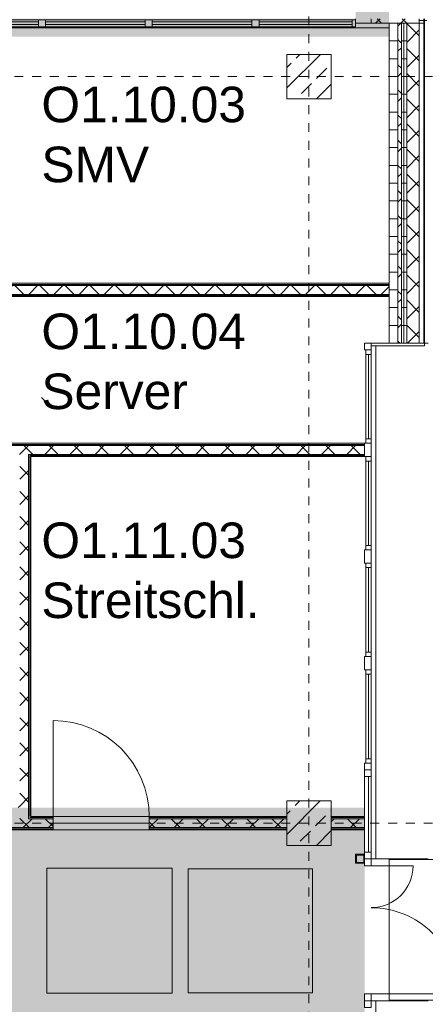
# Model space of a CAD drawing. Header units: metres. Extents: x -52 to 123, y -78 to 33.
# Tile 46 of 112: x 78.71 to 83.26, y -51.53 to -40.46. Entities that reach past the tile are written whole.
import ezdxf

# ---------------------------------------------------------------- set-up
doc = ezdxf.new("R2010")
doc.units = ezdxf.units.M
doc.linetypes.add('Rasterlinie', pattern=[0.019, 0.01, -0.003, 0.003, -0.003])
doc.linetypes.add('Über Schnittebene 1', pattern=[0.001, 0, -0.001])
for name, color, linetype, lineweight in [('A_Allgemeine Beschriftungen', 7, 'Continuous', 9), ('A_Detailelemente', 7, 'Continuous', 9), ('A_Fassadenelemente', 7, 'Continuous', 9), ('A_Fassadenpfosten', 7, 'Continuous', 9), ('A_Fenster', 7, 'Continuous', 9), ('A_Geschossdecken', 7, 'Continuous', 9), ('A_Importierte Elemente in Familien', 7, 'Continuous', 9), ('A_Raster', 7, 'Continuous', 9), ('A_Räume_Beschriftung', 7, 'Continuous', 9), ('A_Tragwerksstützen', 7, 'Continuous', 9), ('A_Tragwerksstützen_Stahlbeton', 7, 'Continuous', 9), ('A_Treppen', 7, 'Continuous', 9), ('A_Türen', 7, 'Continuous', 9), ('A_Wände', 7, 'Continuous', 9), ('A_Wände_Schraffur', 7, 'Continuous', 18)]:
    doc.layers.add(name, color=color, linetype=linetype, lineweight=lineweight)
doc.styles.add('Arial_B', font='txt', dxfattribs={"height": 0.3999999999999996})
pattern_1 = [(0, (1.421, 2.104), (0, 0.2), []), (90, (1.421, 2.104), (-0.2, 1.224646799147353e-17), [])]
pattern_2 = [(45, (1.421, 2.104), (-0.1414213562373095, 0.1414213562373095), []), (135, (1.421, 2.104), (-0.1414213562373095, -0.1414213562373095), [])]

# ---------------------------------------------------------------- blocks, each defined once
blk = doc.blocks.new('STB Stütze - rechteckig - STB 50 x 50-V22-BS_Übersicht_O1_BRANDSCHUTZ')
at = {"layer": 'A_Tragwerksstützen'}
h = blk.add_hatch(dxfattribs=at)
h.set_pattern_fill('FP_29', color=256, style=0, pattern_type=2)
h.set_pattern_definition([(45, (-80.535, 43.201), (-0.2283954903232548, 0.2283954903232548), []), (45, (-80.307, 43.201), (-0.2283954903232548, 0.2283954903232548), [0.161, -0.081])])
h.paths.add_polyline_path([(0.2500000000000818, -0.2500000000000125), (0.2500000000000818, 0.2499999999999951), (-0.2499999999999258, 0.2499999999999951), (-0.2499999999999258, -0.2500000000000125)], flags=0)
at = {"layer": 'A_Tragwerksstützen_Stahlbeton', "lineweight": 18}
for p, q in [((0.2499999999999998, 0.2499999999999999), (-0.2500000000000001, 0.2499999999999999)), ((-0.2500000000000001, 0.2499999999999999), (-0.2500000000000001, -0.2499999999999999)), ((0.2499999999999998, -0.2499999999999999), (0.2499999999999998, 0.2499999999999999)), ((-0.2500000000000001, -0.2499999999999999), (0.2499999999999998, -0.2499999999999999))]:
    blk.add_line(p, q, dxfattribs=at)
blk = doc.blocks.new('GSH_Fassade_Fenster_1flg - GSH_Fassade_Fenster_1flg-5999952-BS_Übersicht_O1_BRANDSCHUTZ')
at = {"layer": 'A_Fassadenelemente'}
for p, q in [((-0.5250000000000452, 0.01500000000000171), (-0.4750000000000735, 0.01500000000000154)), ((-0.5250000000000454, -0.04499999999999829), (-0.5250000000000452, 0.01500000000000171)), ((-0.4750000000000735, 0.01500000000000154), (0.4750000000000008, 0.01499999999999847)), ((-0.4750000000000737, -0.04499999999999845), (-0.4750000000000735, 0.01500000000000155)), ((0.5250000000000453, 0.01499999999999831), (0.4750000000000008, 0.01499999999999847)), ((0.4750000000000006, -0.04500000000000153), (0.4750000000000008, 0.01499999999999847)), ((0.5250000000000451, -0.04500000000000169), (0.5250000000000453, 0.01499999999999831)), ((-0.5250000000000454, -0.04499999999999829), (-0.4750000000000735, -0.04499999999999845)), ((0.475000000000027, -0.01499999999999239), (-0.4750000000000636, -0.01499999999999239)), ((0.4750000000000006, -0.04500000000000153), (-0.4750000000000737, -0.04499999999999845)), ((0.5250000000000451, -0.04500000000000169), (0.4750000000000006, -0.04500000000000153))]:
    blk.add_line(p, q, dxfattribs=at)
blk = doc.blocks.new('Pfosten rechteckig - 150x75-1310572-BS_Übersicht_O1_BRANDSCHUTZ')
at = {"layer": 'A_Fassadenpfosten'}
for p, q in [((0.07499999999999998, 0.06), (-0.07499999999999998, 0.06)), ((-0.07499999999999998, 0.06), (-0.07499999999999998, -0.01499999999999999)), ((0.07499999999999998, 0.06), (0.07499999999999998, -0.01499999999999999)), ((-0.07499999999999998, -0.01499999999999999), (0.07499999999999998, -0.01499999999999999))]:
    blk.add_line(p, q, dxfattribs=at)
blk = doc.blocks.new('Pfosten rechteckig - 100x176-1338474-BS_Übersicht_O1_BRANDSCHUTZ')
at = {"layer": 'A_Fassadenpfosten'}
for p, q in [((0, 0.1105), (-0.05000000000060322, 0.1105)), ((0, 0.1105), (0, -0.0655)), ((0, -0.0655), (-0.05000000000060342, -0.0655))]:
    blk.add_line(p, q, dxfattribs=at)
blk = doc.blocks.new('Systemelement - Verglasung-1789751-BS_Übersicht_O1_BRANDSCHUTZ')
at = {"layer": 'A_Fassadenelemente'}
for p, q in [((-0.5600000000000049, 0.015), (0.5600000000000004, 0.015)), ((-0.5600000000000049, -0.015), (-0.5600000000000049, 0.015)), ((0.5600000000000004, -0.015), (0.5600000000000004, 0.015)), ((0.5600000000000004, -0.015), (-0.5600000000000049, -0.015))]:
    blk.add_line(p, q, dxfattribs=at)
blk = doc.blocks.new('Systemelement - Verglasung-6077245-BS_Übersicht_O1_BRANDSCHUTZ')
at = {"layer": 'A_Fassadenelemente'}
for p, q in [((-0.5219999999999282, 0.01499999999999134), (0.5219999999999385, 0.01499999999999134)), ((-0.5219999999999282, -0.01500000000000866), (-0.5219999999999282, 0.01499999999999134)), ((0.5219999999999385, -0.01500000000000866), (0.5219999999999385, 0.01499999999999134)), ((0.5219999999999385, -0.01500000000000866), (-0.5219999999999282, -0.01500000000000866))]:
    blk.add_line(p, q, dxfattribs=at)
blk = doc.blocks.new('Pfosten rechteckig - 80x80-6077243-BS_Übersicht_O1_BRANDSCHUTZ')
at = {"layer": 'A_Fassadenpfosten'}
for p, q in [((82.44000751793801, -40.45696157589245), (81.39600751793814, -40.45696157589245)), ((82.44000751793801, -40.53696157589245), (81.39600751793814, -40.53696157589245))]:
    blk.add_line(p, q, dxfattribs=at)
blk = doc.blocks.new('Pfosten rechteckig - 80x80-1789741-BS_Übersicht_O1_BRANDSCHUTZ')
at = {"layer": 'A_Fassadenpfosten'}
for p, q in [((81.31600751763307, -40.45696157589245), (80.19600751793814, -40.45696157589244)), ((81.31600751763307, -40.53696157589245), (80.19600751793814, -40.53696157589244))]:
    blk.add_line(p, q, dxfattribs=at)
blk = doc.blocks.new('Pfosten rechteckig - 80x80-1789740-BS_Übersicht_O1_BRANDSCHUTZ')
at = {"layer": 'A_Fassadenpfosten'}
for p, q in [((0.04, 0.04), (-0.04, 0.04)), ((-0.04, 0.04), (-0.04, -0.04)), ((0.04, 0.04), (0.04, -0.04)), ((-0.04, -0.04), (0.04, -0.04))]:
    blk.add_line(p, q, dxfattribs=at)
blk = doc.blocks.new('Pfosten rechteckig - 40x80-1793730-BS_Übersicht_O1_BRANDSCHUTZ')
at = {"layer": 'A_Fassadenpfosten'}
for p, q in [((0, 0.04), (-0.04, 0.04)), ((-0.04, 0.04), (-0.04, -0.04)), ((0, 0.04), (0, -0.04)), ((-0.04, -0.04), (0, -0.04))]:
    blk.add_line(p, q, dxfattribs=at)
blk = doc.blocks.new('GSH_Tuer_I_1flg_SZ_OL - 1080x3000_2135_Voll-6395009-BS_Übersicht_O1_BRANDSCHUTZ')
at = {"layer": 'A_Türen', "linetype": 'Über Schnittebene 1'}
for p, q in [((-0.540000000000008, 0.06056538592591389), (0.479999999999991, 0.06056538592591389)), ((-0.540000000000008, -0.08943461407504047), (0.5399999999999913, -0.08943461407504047))]:
    blk.add_line(p, q, dxfattribs=at)
at = {"layer": 'A_Türen'}
blk.add_line((0.5399999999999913, -1.169434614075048), (0.5399999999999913, -0.0894346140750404), dxfattribs=at)
blk.add_arc((0.5399999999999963, -0.08943461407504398), 1.080000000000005, 179.9999999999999, 269.9999999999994, dxfattribs=at)
blk = doc.blocks.new('Pfosten rechteckig - 75x75_Recht-V61-BS_Übersicht_O1_BRANDSCHUTZ')
at = {"layer": 'A_Fassadenpfosten'}
for p, q in [((0, 0.05999999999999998), (-0.07499999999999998, 0.05999999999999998)), ((-0.07499999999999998, 0.05999999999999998), (-0.07499999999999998, -0.01499999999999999)), ((0, 0.05999999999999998), (0, -0.01499999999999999)), ((-0.07499999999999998, -0.01499999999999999), (0, -0.01499999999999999))]:
    blk.add_line(p, q, dxfattribs=at)
blk = doc.blocks.new('Systemelement - Aluminium Blau_Fenster-6620886-BS_Übersicht_O1_BRANDSCHUTZ')
at = {"layer": 'A_Fassadenelemente'}
for p, q in [((-0.4249999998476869, 0.015), (0.4249999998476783, 0.015)), ((-0.4249999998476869, -0.015), (-0.4249999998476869, 0.015)), ((0.4249999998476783, -0.015), (0.4249999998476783, 0.015)), ((0.4249999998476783, -0.015), (-0.4249999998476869, -0.015))]:
    blk.add_line(p, q, dxfattribs=at)
blk = doc.blocks.new('Pfosten rechteckig - 90x75-6057504-BS_Übersicht_O1_BRANDSCHUTZ')
at = {"layer": 'A_Fassadenpfosten'}
for p, q in [((82.58100751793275, -49.42196157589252), (82.58100751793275, -48.97196157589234)), ((82.58100751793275, -49.82196157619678), (82.58100751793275, -49.57196157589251))]:
    blk.add_line(p, q, dxfattribs=at)
blk = doc.blocks.new('Pfosten rechteckig - 75x75_Links-2722204-BS_Übersicht_O1_BRANDSCHUTZ')
at = {"layer": 'A_Fassadenpfosten'}
for p, q in [((-0.04999999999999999, 0.06), (-0.07499999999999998, 0.06)), ((-0.07499999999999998, 0.06), (-0.07499999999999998, -0.01499999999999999)), ((-0.07499999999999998, -0.01499999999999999), (0, -0.01499999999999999))]:
    blk.add_line(p, q, dxfattribs=at)
blk = doc.blocks.new('Pfosten rechteckig - 75x75_Links-2722237-BS_Übersicht_O1_BRANDSCHUTZ')
at = {"layer": 'A_Fassadenpfosten'}
for p, q in [((0, 0.06), (-0.07499999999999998, 0.06)), ((-0.07499999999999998, 0.06), (-0.07499999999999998, -0.01499999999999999)), ((0, 0.06), (0, -0.01499999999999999)), ((-0.07499999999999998, -0.01499999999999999), (0, -0.01499999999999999))]:
    blk.add_line(p, q, dxfattribs=at)
blk = doc.blocks.new('Pfosten rechteckig - 75x75_Links-V64-BS_Übersicht_O1_BRANDSCHUTZ')
at = {"layer": 'A_Fassadenpfosten'}
for p, q in [((0, 0.06), (-0.07499999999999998, 0.06)), ((-0.07499999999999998, 0.06), (-0.07499999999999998, -0.01499999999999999)), ((-0.07499999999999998, -0.01499999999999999), (0, -0.01499999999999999))]:
    blk.add_line(p, q, dxfattribs=at)
blk = doc.blocks.new('GSH_Fassade_Tuer_2flg - A_SL_Glass_Blau-6362469-BS_Übersicht_O1_BRANDSCHUTZ')
at = {"layer": 'A_Türen'}
for p, q in [((0.7200000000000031, 0.01500000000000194), (0.7200000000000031, 0.984756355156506)), ((-0.7199999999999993, 0.01499999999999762), (-0.7199999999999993, 0.4847563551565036)), ((-0.8, 0.014999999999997), (-0.7199999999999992, 0.014999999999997)), ((-0.8, -0.06000000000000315), (-0.8, 0.014999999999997)), ((-0.7199999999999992, 0.014999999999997), (-0.7199999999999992, -0.06000000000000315)), ((0.7200000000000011, 0.014999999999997), (0.8000000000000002, 0.014999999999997)), ((0.7200000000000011, -0.06000000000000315), (0.7200000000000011, 0.014999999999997)), ((0.8000000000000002, 0.014999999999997), (0.8000000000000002, -0.06000000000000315)), ((-0.7199999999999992, -0.06000000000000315), (-0.8, -0.06000000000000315)), ((0.8000000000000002, -0.06000000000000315), (0.7200000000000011, -0.06000000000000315))]:
    blk.add_line(p, q, dxfattribs=at)
for centre, radius, start, end in [((0.7200000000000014, 0.01499999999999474), 0.9697563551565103, 89.99999999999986, 179.9999999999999), ((-0.7199999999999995, 0.01499999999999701), 0.4697563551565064, 5.724998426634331e-14, 89.99999999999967)]:
    blk.add_arc(centre, radius, start, end, dxfattribs=at)
blk = doc.blocks.new('Systemelement - GSH_Fassadenelement_169-169-169-5354056-BS_Übersicht_O1_BRANDSCHUTZ')
at = {"layer": 'A_Fassadenelemente'}
for p, q in [((-0.5999999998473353, -0.052), (-0.5499999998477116, -0.052)), ((-0.5999999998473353, -0.06), (-0.5999999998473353, -0.052)), ((-0.5999999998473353, -0.06), (-0.5499999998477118, -0.06))]:
    blk.add_line(p, q, dxfattribs=at)
blk = doc.blocks.new('Systemelement - GSH_Fassadenelement_169-169-169-6253385-BS_Übersicht_O1_BRANDSCHUTZ')
at = {"layer": 'A_Fassadenelemente'}
for p, q in [((-0.5999999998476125, -0.052), (0.5999999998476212, -0.052)), ((-0.5999999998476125, -0.06), (-0.5999999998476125, -0.052)), ((0.5999999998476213, -0.06), (-0.5999999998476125, -0.06)), ((0.5999999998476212, -0.06), (0.5999999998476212, -0.052))]:
    blk.add_line(p, q, dxfattribs=at)
blk = doc.blocks.new('Fensterbank1 - Fensterbank-6073046-BS_Übersicht_O1_BRANDSCHUTZ')
at = {"layer": 'A_Fenster'}
for p, q in [((83.25600751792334, -40.46696157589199), (83.27959186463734, -40.46696157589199)), ((82.70691335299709, -44.12696157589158), (82.70691335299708, -49.89696157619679)), ((83.2560075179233, -44.09696157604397), (83.29559186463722, -44.09696157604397)), ((82.70691335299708, -49.89696157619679), (82.65600751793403, -49.89696157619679)), ((83.2955918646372, -49.89696157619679), (82.70691335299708, -49.89696157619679)), ((82.65600751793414, -51.49696157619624), (82.7069133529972, -51.49696157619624)), ((82.7069133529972, -51.49696157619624), (83.29559186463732, -51.49696157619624)), ((82.7069133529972, -51.49696157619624), (82.70691335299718, -57.26696157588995))]:
    blk.add_line(p, q, dxfattribs=at)
blk = doc.blocks.new('Metal_Verkleidung - Metal_Verkleidung-6154593-BS_Übersicht_O1_BRANDSCHUTZ')
at = {"layer": 'A_Wände'}
for p, q in [((83.1960075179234, -40.46696157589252), (83.24800751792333, -40.46696157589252)), ((83.24800751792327, -40.49696157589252), (83.1960075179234, -40.49696157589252))]:
    blk.add_line(p, q, dxfattribs=at)
at = {"layer": 'A_Wände', "lineweight": 18}
for p, q in [((82.65600751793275, -44.09696157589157), (83.2560075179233, -44.09696157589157)), ((82.65600751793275, -44.09696157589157), (82.65600751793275, -44.12696157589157)), ((83.2560075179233, -44.12696157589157), (82.65600751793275, -44.12696157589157)), ((83.2560075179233, -44.09696157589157), (83.2560075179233, -44.12696157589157))]:
    blk.add_line(p, q, dxfattribs=at)
blk = doc.blocks.new('SHS Stütze _EN 10219-2_ - SHS 100 x 8-6617295-BS_Übersicht_O1_BRANDSCHUTZ')
at = {"layer": 'A_Tragwerksstützen'}
for p, q in [((-0.05000000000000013, 0.04999999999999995), (0.04999999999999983, 0.04999999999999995)), ((-0.05000000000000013, -0.05000000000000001), (-0.05000000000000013, 0.04999999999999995)), ((-0.04199999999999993, 0.04199999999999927), (-0.04199999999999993, -0.04200000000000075)), ((0.04200000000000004, 0.04199999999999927), (-0.04199999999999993, 0.04199999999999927)), ((0.04200000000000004, -0.04200000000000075), (0.04200000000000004, 0.04199999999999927)), ((0.04999999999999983, 0.04999999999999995), (0.04999999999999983, -0.05000000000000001)), ((-0.04199999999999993, -0.04200000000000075), (0.04200000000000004, -0.04200000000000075)), ((0.04999999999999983, -0.05000000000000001), (-1.522781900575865e-16, -0.05000000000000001))]:
    blk.add_line(p, q, dxfattribs=at)
blk = doc.blocks.new('Sammelstelle_Symbol - Sammelstelle_Symbol-7037390-BS_Übersicht_O1_BRANDSCHUTZ')
at = {"layer": 'A_Importierte Elemente in Familien'}
h = blk.add_hatch(color=256, dxfattribs=at)
edge = h.paths.add_edge_path(flags=0)
edge.add_line((-0.002012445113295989, 0.002949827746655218), (-0.002012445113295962, -0.001222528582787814))
edge.add_arc((-0.001967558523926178, -0.002027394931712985), 0.0008061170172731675, 93.19202166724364, 177.1169329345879)
edge.add_line((-0.002772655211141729, -0.001986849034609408), (-0.003378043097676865, -0.001986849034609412))
edge.add_line((-0.003378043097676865, -0.001986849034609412), (-0.003378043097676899, 0.003303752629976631))
edge.add_line((-0.003378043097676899, 0.003303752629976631), (0.003334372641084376, 0.003303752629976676))
edge.add_line((0.003334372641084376, 0.003303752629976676), (0.00333437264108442, -0.003408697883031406))
edge.add_line((0.00333437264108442, -0.003408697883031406), (0.001640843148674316, -0.003408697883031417))
edge.add_line((0.001640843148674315, -0.003264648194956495), (0.001640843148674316, -0.003408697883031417))
edge.add_line((0.001640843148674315, -0.003264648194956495), (0.002035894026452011, -0.002869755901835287))
edge.add_line((0.002035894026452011, -0.002869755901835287), (0.002035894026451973, 0.002949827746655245))
edge.add_line((0.002035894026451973, 0.002949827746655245), (-0.002012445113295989, 0.002949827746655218))
h = blk.add_hatch(color=256, dxfattribs=at)
edge = h.paths.add_edge_path(flags=0)
edge.add_arc((0.0005820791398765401, 0.001895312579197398), 0.0004734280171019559, 8.523886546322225e-13, 180.0000000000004)
edge.add_line((0.0001086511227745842, 0.001895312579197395), (0.001055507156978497, 0.001895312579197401))
h = blk.add_hatch(color=256, dxfattribs=at)
edge = h.paths.add_edge_path(flags=0)
edge.add_arc((0.0005820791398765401, 0.001895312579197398), 0.0004734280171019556, 180.0000000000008, 360.0000000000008)
edge.add_line((0.001055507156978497, 0.001895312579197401), (0.0001086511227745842, 0.001895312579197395))
h = blk.add_hatch(color=256, dxfattribs=at)
edge = h.paths.add_edge_path(flags=0)
edge.add_line((0.0008119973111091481, 0.001180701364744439), (0.001306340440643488, 0.0005360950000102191))
edge.add_arc((0.001585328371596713, 0.0007500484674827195), 0.0003515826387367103, 217.4842912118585, 270.0000000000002)
edge.add_line((0.001585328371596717, 0.000398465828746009), (0.002035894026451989, 0.0003984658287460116))
edge.add_line((0.002035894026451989, 0.0003984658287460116), (0.002035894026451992, -3.847008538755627e-05))
edge.add_line((0.002035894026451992, -3.847008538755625e-05), (0.001331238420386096, -3.847008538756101e-05))
edge.add_arc((0.001331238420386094, 0.000313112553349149), 0.0003515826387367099, 217.4842912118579, 270.00000000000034, ccw=False)
edge.add_line((0.001052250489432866, 9.915908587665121e-05), (0.0007647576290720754, 0.0004740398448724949))
edge.add_line((0.0006455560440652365, 0.0004616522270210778), (0.0006552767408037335, 0.0004766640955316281))
edge.add_line((0.0006552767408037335, 0.0004766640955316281), (0.0006684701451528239, 0.0004887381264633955))
edge.add_line((0.0006684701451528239, 0.0004887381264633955), (0.0006842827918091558, 0.0004970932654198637))
edge.add_line((0.0006842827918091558, 0.0004970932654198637), (0.0007016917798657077, 0.0005011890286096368))
edge.add_line((0.0007016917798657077, 0.0005011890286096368), (0.0007195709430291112, 0.0005007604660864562))
edge.add_line((0.0007195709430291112, 0.0005007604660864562), (0.0007367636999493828, 0.0004958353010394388))
edge.add_line((0.0007367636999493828, 0.0004958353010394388), (0.0007521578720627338, 0.0004867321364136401))
edge.add_line((0.0007521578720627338, 0.0004867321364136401), (0.0007647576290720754, 0.0004740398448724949))
edge.add_line((0.0006455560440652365, 0.0004616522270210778), (0.0002994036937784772, -0.0002602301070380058))
edge.add_line((0.0002994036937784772, -0.0002602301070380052), (0.001489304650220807, -0.002634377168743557))
edge.add_line((0.001489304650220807, -0.002634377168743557), (0.001039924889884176, -0.00263437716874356))
edge.add_arc((0.001039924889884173, -0.002282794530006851), 0.0003515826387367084, 207.2950730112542, 270.0000000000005, ccw=False)
edge.add_line((0.0007274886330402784, -0.002444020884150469), (-0.0002546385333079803, -0.0005407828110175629))
edge.add_line((-0.0002811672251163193, -0.000546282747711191), (-0.0002804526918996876, -0.0005427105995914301))
edge.add_line((-0.0002804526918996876, -0.0005427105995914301), (-0.0002788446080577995, -0.0005394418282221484))
edge.add_line((-0.0002788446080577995, -0.0005394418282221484), (-0.000276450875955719, -0.0005366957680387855))
edge.add_line((-0.000276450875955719, -0.0005366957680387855), (-0.0002734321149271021, -0.0005346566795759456))
edge.add_line((-0.0002734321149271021, -0.0005346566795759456), (-0.0002699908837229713, -0.0005334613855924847))
edge.add_line((-0.0002699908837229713, -0.0005334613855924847), (-0.0002663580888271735, -0.0005331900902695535))
edge.add_line((-0.0002663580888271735, -0.0005331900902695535), (-0.0002627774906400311, -0.0005338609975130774))
edge.add_line((-0.0002627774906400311, -0.0005338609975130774), (-0.0002594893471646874, -0.0005354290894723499))
edge.add_line((-0.0002594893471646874, -0.0005354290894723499), (-0.0002567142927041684, -0.0005377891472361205))
edge.add_line((-0.0002567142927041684, -0.0005377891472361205), (-0.0002546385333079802, -0.0005407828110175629))
edge.add_line((-0.0002811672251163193, -0.000546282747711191), (-0.0003468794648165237, -0.00151773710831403))
edge.add_arc((-0.0006976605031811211, -0.001494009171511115), 0.0003515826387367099, 270.0000000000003, 356.13022758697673, ccw=False)
edge.add_line((-0.0006976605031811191, -0.001845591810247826), (-0.002585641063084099, -0.001845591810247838))
edge.add_arc((-0.001939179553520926, -0.002003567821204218), 0.0006654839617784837, 93.0187191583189, 166.2677388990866, ccw=False)
edge.add_line((-0.001974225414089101, -0.001339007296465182), (-0.001013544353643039, -0.001339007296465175))
edge.add_arc((-0.001013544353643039, -0.001198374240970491), 0.0001406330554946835, 269.9999999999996, 356.1302275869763)
edge.add_line((-0.0008732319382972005, -0.001207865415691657), (-0.0008044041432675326, -0.0001903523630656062))
edge.add_line((-0.0007706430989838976, -6.206492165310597e-05), (-0.0007936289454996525, -0.0001246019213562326))
edge.add_line((-0.0007936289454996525, -0.0001246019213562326), (-0.0008044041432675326, -0.0001903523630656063))
edge.add_line((-0.0007706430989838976, -6.206492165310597e-05), (-0.0003720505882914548, 0.0007691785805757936))
edge.add_line((-0.0004354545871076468, 0.0008698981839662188), (-0.0004179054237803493, 0.0008676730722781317))
edge.add_line((-0.0004179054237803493, 0.0008676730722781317), (-0.0004014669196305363, 0.0008611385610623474))
edge.add_line((-0.0004014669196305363, 0.0008611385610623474), (-0.000387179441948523, 0.000850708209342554))
edge.add_line((-0.000387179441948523, 0.000850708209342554), (-0.0003759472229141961, 0.000837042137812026))
edge.add_line((-0.0003759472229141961, 0.000837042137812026), (-0.0003684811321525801, 0.0008210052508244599))
edge.add_line((-0.0003684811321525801, 0.0008210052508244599), (-0.0003652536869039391, 0.0008036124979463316))
edge.add_line((-0.0003652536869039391, 0.0008036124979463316), (-0.0003664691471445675, 0.0007859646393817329))
edge.add_line((-0.0003664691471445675, 0.0007859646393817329), (-0.0003720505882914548, 0.0007691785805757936))
edge.add_line((-0.0004354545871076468, 0.0008698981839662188), (-0.0007975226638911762, 0.0008698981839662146))
edge.add_line((-0.0009183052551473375, 0.0008013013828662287), (-0.0008959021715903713, 0.0008297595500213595))
edge.add_line((-0.0008959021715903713, 0.0008297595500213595), (-0.0008669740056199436, 0.0008515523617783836))
edge.add_line((-0.0008669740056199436, 0.0008515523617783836), (-0.0008334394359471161, 0.0008652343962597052))
edge.add_line((-0.0008334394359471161, 0.0008652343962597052), (-0.0007975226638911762, 0.0008698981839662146))
edge.add_line((-0.0009183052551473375, 0.0008013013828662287), (-0.001306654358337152, 0.0001501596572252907))
edge.add_arc((-0.00148293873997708, 0.0002839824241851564), 0.000221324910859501, 154.0744030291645, 322.79677530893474, ccw=False)
edge.add_line((-0.001681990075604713, 0.0003807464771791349), (-0.001225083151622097, 0.001146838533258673))
edge.add_arc((-0.0009231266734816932, 0.0009667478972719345), 0.0003515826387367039, 90.0000000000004, 149.187618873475, ccw=False)
edge.add_line((-0.0009231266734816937, 0.001318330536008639), (0.000533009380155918, 0.001318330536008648))
edge.add_arc((0.0005330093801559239, 0.0009667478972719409), 0.0003515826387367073, 37.48429121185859, 90.00000000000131, ccw=False)
h = blk.add_hatch(color=256, dxfattribs=at)
edge = h.paths.add_edge_path(flags=0)
edge.add_line((-0.002012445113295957, -0.001986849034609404), (-0.002012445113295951, -0.002852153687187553))
edge.add_line((-0.002012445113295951, -0.002852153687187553), (-0.002425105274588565, -0.003264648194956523))
edge.add_line((-0.002425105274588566, -0.003264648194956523), (0.0002822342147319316, -0.003264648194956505))
edge.add_line((0.0002822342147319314, -0.003264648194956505), (0.0006558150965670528, -0.002891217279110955))
edge.add_arc((0.0009043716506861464, -0.003139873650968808), 0.0003515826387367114, 90.0000000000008, 134.9884976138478, ccw=False)
edge.add_line((0.0009043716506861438, -0.002788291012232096), (0.001388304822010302, -0.002788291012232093))
edge.add_line((0.001388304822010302, -0.002788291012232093), (0.0009117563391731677, -0.003264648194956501))
edge.add_line((0.0009117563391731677, -0.003264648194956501), (0.001640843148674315, -0.003264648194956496))
edge.add_line((0.001640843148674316, -0.003408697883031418), (0.001640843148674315, -0.003264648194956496))
edge.add_line((0.001640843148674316, -0.003408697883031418), (-0.003378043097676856, -0.003408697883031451))
edge.add_line((-0.003378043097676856, -0.003408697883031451), (-0.003378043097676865, -0.001986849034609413))
edge.add_line((-0.003378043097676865, -0.001986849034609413), (-0.002012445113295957, -0.001986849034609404))
at = {"layer": 'A_Importierte Elemente in Familien', "flags": 128}
for points in [[(0.00349399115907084, 0.003463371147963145), (0.001736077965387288, 0.003463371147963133), (-2.183522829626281e-05, 0.003463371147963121), (-0.001779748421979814, 0.00346337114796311), (-0.003537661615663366, 0.003463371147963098)], [(-0.003537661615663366, 0.003463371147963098), (-0.003537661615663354, 0.001705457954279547), (-0.003537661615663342, -5.245523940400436e-05), (-0.003537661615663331, -0.001810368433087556), (-0.003537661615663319, -0.003568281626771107)], [(0.003493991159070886, -0.003568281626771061), (0.003493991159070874, -0.00181036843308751), (0.003493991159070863, -5.24552394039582e-05), (0.003493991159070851, 0.001705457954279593), (0.00349399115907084, 0.003463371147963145)], [(-0.003537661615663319, -0.003568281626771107), (-0.001779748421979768, -0.003568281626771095), (-2.183522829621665e-05, -0.003568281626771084), (0.001736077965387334, -0.003568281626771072), (0.003493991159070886, -0.003568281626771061)]]:
    blk.add_lwpolyline(points, dxfattribs=at)
blk = doc.blocks.new('Richtungsangabe rechts - Symbol - Direction Indicator _green_ right DIN ISO 23601 - Symbol_dwg-7037662-BS_Übersicht_O1_BRANDSCHUTZ')
at = {"layer": 'A_Importierte Elemente in Familien'}
h = blk.add_hatch(color=256, dxfattribs=at)
h.paths.add_polyline_path([(0.003125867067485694, 0.007993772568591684), (0.005223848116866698, 0.005895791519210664), (0.001524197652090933, 0.005895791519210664), (0.001524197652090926, 0.004104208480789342), (0.005223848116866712, 0.004104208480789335), (0.003125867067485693, 0.002006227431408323), (0.005488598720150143, 0.002006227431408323), (0.008482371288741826, 0.005000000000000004), (0.005488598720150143, 0.007993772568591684)], flags=0)
h.paths.add_polyline_path([(0.009773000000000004, 0.009773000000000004), (0.009773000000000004, 0.0002269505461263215), (0.0002270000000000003, 0.0002269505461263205), (0.0002270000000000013, 0.009773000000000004)], flags=0)
at = {"layer": 'A_Importierte Elemente in Familien', "flags": 128}
for points in [[(0.01, 0.01), (0.0075, 0.01), (0.005, 0.01), (0.0025, 0.01), (0, 0.01)], [(0, 0.01), (0, 0.0075), (0, 0.005), (0, 0.0025), (0, 0)], [(0.01, 0), (0.01, 0.0025), (0.01, 0.005), (0.01, 0.0075), (0.01, 0.01)], [(0, 0), (0.0025, 0), (0.005, 0), (0.0075, 0), (0.01, 0)]]:
    blk.add_lwpolyline(points, dxfattribs=at)
blk = doc.blocks.new('Richtungsangabe rechts - Symbol - Richtungsangabe rechts - Symbol-7037664-BS_Übersicht_O1_BRANDSCHUTZ')
at = {"xscale": 0.6990391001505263, "yscale": 0.6990391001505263, "zscale": 0.6990391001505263}
blk.add_blockref('Richtungsangabe rechts - Symbol - Direction Indicator _green_ right DIN ISO 23601 - Symbol_dwg-7037662-BS_Übersicht_O1_BRANDSCHUTZ', (-0.003485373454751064, -0.003471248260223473), dxfattribs=at)

msp = doc.modelspace()

# ---------------------------------------------------------------- hatches: boundary and pattern name
at = {"layer": 'A_Detailelemente', "true_color": 0xebdb14}
msp.add_hatch(color=40, dxfattribs=at).paths.add_polyline_path([(80.69543059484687, -49.57196157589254), (82.58100751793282, -49.57196157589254), (82.58100751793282, -49.32196157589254), (74.75600751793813, -49.32196157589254), (74.75600751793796, -40.64696157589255), (82.85600751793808, -40.64696157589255), (82.85600751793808, -40.34696157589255), (82.48000751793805, -40.34696157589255), (82.48000751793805, -40.44696157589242), (74.4060075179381, -40.44696157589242), (74.4060075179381, -41.35696157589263), (74.50600751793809, -41.35696157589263), (74.50600751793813, -49.57196157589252), (80.34529323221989, -49.57196157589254)], flags=0)
at = {"layer": 'A_Detailelemente', "true_color": 0xc2e2c4}
msp.add_hatch(color=254, dxfattribs=at).paths.add_polyline_path([(65.63100751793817, -51.8219615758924), (82.58100751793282, -51.82196157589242), (82.58100751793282, -49.57196157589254), (74.50600751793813, -49.57196157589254), (74.50419159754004, -41.35696157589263), (70.58100751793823, -41.35696157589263), (70.58100751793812, -49.57196157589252), (32.13100751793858, -49.57196157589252), (32.13100751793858, -41.35696157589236), (29.48100751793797, -41.35696157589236), (29.4810075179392, -51.82196157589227), (65.01143575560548, -51.8219615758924)], flags=0)
at = {"layer": 'A_Tragwerksstützen_Stahlbeton'}
h = msp.add_hatch(dxfattribs=at)
h.set_pattern_fill('FP_3', color=256, style=0, pattern_type=2)
h.set_pattern_definition([(45, (1.421, 2.104), (-0.2283954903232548, 0.2283954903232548), []), (45, (1.649, 2.104), (-0.2283954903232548, 0.2283954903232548), [0.161, -0.081])])
h.paths.add_polyline_path([(82.07920370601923, -49.74696157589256), (82.20600751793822, -49.74696157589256), (82.2060075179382, -49.24696157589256), (81.70600751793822, -49.24696157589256), (81.70600751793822, -49.74696157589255)], flags=0)
at = {"layer": 'A_Wände'}
h = msp.add_hatch(dxfattribs=at)
h.set_pattern_fill('FP_2', color=256, style=0, pattern_type=2)
h.set_pattern_definition(pattern_2)
h.paths.add_polyline_path([(82.68876684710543, -40.49696157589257), (83.19600751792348, -40.49696157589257), (83.19600751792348, -40.44696157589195), (82.65600751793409, -40.44696157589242), (82.65600751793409, -40.49696157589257), (82.67600751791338, -40.49696157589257)], flags=0)
at = {"layer": 'A_Wände_Schraffur', "lineweight": 9}
h = msp.add_hatch(dxfattribs=at)
h.set_pattern_fill('FP_1', color=256, style=0, pattern_type=2)
h.set_pattern_definition(pattern_1)
h.paths.add_polyline_path([(82.95600751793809, -44.09696157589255), (82.95600751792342, -40.49696157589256), (82.85600751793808, -40.49696157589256), (82.85600751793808, -44.09696157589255)], flags=0)
h = msp.add_hatch(dxfattribs=at)
h.set_pattern_fill('FP_2', color=256, style=0, pattern_type=2)
h.set_pattern_definition(pattern_2)
h.paths.add_polyline_path([(82.97468571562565, -44.09696157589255), (82.9960075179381, -44.09696157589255), (82.9960075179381, -40.49696157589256), (82.95600751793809, -40.49696157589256), (82.95600751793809, -44.09696157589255)], flags=0)
h = msp.add_hatch(dxfattribs=at)
h.set_pattern_fill('FP_1', color=256, style=0, pattern_type=2)
h.set_pattern_definition(pattern_1)
h.paths.add_polyline_path([(83.05600751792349, -44.09696157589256), (83.05600751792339, -40.49696157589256), (82.9960075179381, -40.49696157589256), (82.9960075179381, -44.09696157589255), (83.02843410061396, -44.09696157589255)], flags=0)
h = msp.add_hatch(dxfattribs=at)
h.set_pattern_fill('FP_2', color=256, style=0, pattern_type=2)
h.set_pattern_definition(pattern_2)
h.paths.add_polyline_path([(83.19600751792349, -44.09696157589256), (83.19600751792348, -40.49696157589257), (83.05600751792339, -40.49696157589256), (83.0560075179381, -44.09696157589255)], flags=0)
h = msp.add_hatch(dxfattribs=at)
h.set_pattern_fill('FP_2', color=256, style=0, pattern_type=2)
h.set_pattern_definition(pattern_2)
h.paths.add_polyline_path([(82.65600751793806, -43.54696157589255), (82.85600751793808, -43.54696157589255), (82.85600751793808, -43.44696157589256), (74.63100751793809, -43.44696157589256), (74.63100751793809, -43.54696157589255), (82.07920370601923, -43.54696157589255)], flags=0)
h = msp.add_hatch(dxfattribs=at)
h.set_pattern_fill('FP_2', color=256, style=0, pattern_type=2)
h.set_pattern_definition(pattern_2)
h.paths.add_polyline_path([(78.70600751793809, -45.34696157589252), (82.58100751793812, -45.34696157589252), (82.58100751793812, -45.24696157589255), (74.6310075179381, -45.24700100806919), (74.6310075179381, -45.34696157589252), (78.68100751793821, -45.34696157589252)], flags=0)
h = msp.add_hatch(dxfattribs=at)
h.set_pattern_fill('FP_2', color=256, style=0, pattern_type=2)
h.set_pattern_definition(pattern_2)
h.paths.add_polyline_path([(78.7060075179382, -49.44696157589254), (78.80600751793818, -49.44696157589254), (78.80600751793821, -45.34696157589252), (78.7060075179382, -45.34696157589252), (78.7060075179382, -49.43446157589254)], flags=0)
h = msp.add_hatch(dxfattribs=at)
h.set_pattern_fill('FP_2', color=256, style=0, pattern_type=2)
h.set_pattern_definition(pattern_2)
h.paths.add_polyline_path([(77.75600751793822, -49.42196157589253), (77.80600751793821, -49.42196157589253), (77.80600751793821, -49.32196157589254), (78.7060075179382, -49.32196157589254), (78.7060075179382, -49.27196157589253), (77.75600751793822, -49.27196157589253), (77.75600751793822, -49.3248187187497)], flags=0)
h = msp.add_hatch(dxfattribs=at)
h.set_pattern_fill('FP_2', color=256, style=0, pattern_type=2)
h.set_pattern_definition(pattern_2)
h.paths.add_polyline_path([(81.70600751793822, -49.54696157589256), (81.70600751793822, -49.44696157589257), (80.16100751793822, -49.44696157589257), (80.16100751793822, -49.54696157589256), (81.49254597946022, -49.54696157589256)], flags=0)
h.paths.add_polyline_path([(82.20600751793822, -49.54696157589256), (82.58100751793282, -49.54696157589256), (82.58100751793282, -49.44696157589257), (82.2060075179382, -49.44696157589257), (82.20600751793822, -49.52079796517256)], flags=0)
h.paths.add_polyline_path([(75.36600751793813, -49.54696157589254), (75.55600751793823, -49.54696157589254), (75.55600751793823, -49.44696157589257), (75.00600751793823, -49.44696157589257), (75.00600751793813, -49.54696157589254)], flags=0)
h.paths.add_polyline_path([(77.20269857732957, -49.54696157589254), (79.0810075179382, -49.54696157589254), (79.0810075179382, -49.44696157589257), (76.63600751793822, -49.44696157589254), (76.63600751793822, -49.54696157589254)], flags=0)

# ---------------------------------------------------------------- linework, layer by layer
at = {"layer": 'A_Geschossdecken'}
for p, q in [((82.85600751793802, -40.5469615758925), (74.65600751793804, -40.5469615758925)), ((79.08100751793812, -49.42196157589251), (80.16100751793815, -49.42196157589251)), ((80.16100751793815, -49.49696157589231), (79.08100751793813, -49.49696157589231)), ((80.16100751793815, -49.5719615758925), (79.08100751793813, -49.5719615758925)), ((82.85600751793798, -51.4869615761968), (82.856007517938, -49.90696157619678))]:
    msp.add_line(p, q, dxfattribs=at)
at = {"layer": 'A_Raster', "linetype": 'Rasterlinie'}
for p, q in [((81.95600751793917, -64.1202091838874), (81.95600751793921, 31.55705536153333)), ((9.845868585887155, -41.09696157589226), (94.58744689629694, -41.09696157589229)), ((9.845868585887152, -49.49696157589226), (94.58744689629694, -49.49696157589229))]:
    msp.add_line(p, q, dxfattribs=at)
at = {"layer": 'A_Räume_Beschriftung'}
msp.add_line((79.0296399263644, -44.78308835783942), (78.94956586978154, -44.70854028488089), dxfattribs=at)
at = {"layer": 'A_Tragwerksstützen_Stahlbeton', "lineweight": 18}
for p, q in [((81.70600751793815, -49.42196157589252), (81.70600751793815, -49.24696157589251)), ((81.70600751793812, -49.24696157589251), (82.20600751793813, -49.24696157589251)), ((82.20600751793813, -49.42196157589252), (82.20600751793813, -49.24696157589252)), ((81.70600751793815, -49.74696157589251), (81.70600751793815, -49.57196157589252)), ((82.20600751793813, -49.74696157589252), (82.20600751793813, -49.57196157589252)), ((82.20600751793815, -49.74696157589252), (81.70600751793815, -49.74696157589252))]:
    msp.add_line(p, q, dxfattribs=at)
at = {"layer": 'A_Tragwerksstützen_Stahlbeton'}
for p, q in [((81.70600751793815, -49.43446157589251), (81.70600751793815, -49.42196157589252)), ((81.70600751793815, -49.44696157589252), (81.70600751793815, -49.43446157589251)), ((81.70600751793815, -49.54696157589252), (81.70600751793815, -49.44696157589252)), ((82.20600751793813, -49.43446157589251), (82.20600751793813, -49.42196157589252)), ((82.20600751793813, -49.44696157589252), (82.20600751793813, -49.43446157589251)), ((82.20600751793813, -49.54696157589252), (82.20600751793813, -49.44696157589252)), ((81.70600751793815, -49.55946157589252), (81.70600751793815, -49.54696157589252)), ((81.70600751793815, -49.57196157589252), (81.70600751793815, -49.55946157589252)), ((82.20600751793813, -49.55946157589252), (82.20600751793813, -49.54696157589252)), ((82.20600751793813, -49.57196157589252), (82.20600751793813, -49.55946157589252))]:
    msp.add_line(p, q, dxfattribs=at)
at = {"layer": 'A_Treppen'}
for p, q in [((82.85600751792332, -49.89696157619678), (82.85600751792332, -49.90696157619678)), ((83.39600751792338, -49.90696157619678), (82.85600751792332, -49.90696157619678)), ((82.85600751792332, -49.90696157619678), (82.85600751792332, -51.48696157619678)), ((82.85600751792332, -51.48696157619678), (82.85600751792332, -51.49696157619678)), ((82.85600751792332, -51.48696157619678), (83.39600751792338, -51.48696157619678))]:
    msp.add_line(p, q, dxfattribs=at)
at = {"layer": 'A_Wände', "lineweight": 18}
for p, q in [((82.65600751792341, -40.49696157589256), (82.65600751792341, -40.44696157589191)), ((83.1960075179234, -40.49696157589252), (82.65600751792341, -40.49696157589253)), ((82.85600751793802, -43.42196157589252), (82.85600751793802, -40.49696157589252)), ((83.19600751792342, -40.49696157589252), (82.85600751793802, -40.49696157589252)), ((83.05600751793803, -40.49696157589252), (83.05600751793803, -44.09696157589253)), ((83.1960075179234, -40.49696157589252), (83.1960075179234, -40.44696157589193)), ((83.19600751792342, -40.49696157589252), (83.19600751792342, -44.09696157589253)), ((74.65600751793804, -43.4219615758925), (82.85600751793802, -43.42196157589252)), ((82.85600751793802, -43.57196157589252), (74.65600751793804, -43.5719615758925)), ((82.85600751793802, -44.09696157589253), (82.85600751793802, -43.57196157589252)), ((83.1960075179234, -44.09696157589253), (82.856007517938, -44.09696157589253)), ((74.65600751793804, -45.2219615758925), (82.58100751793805, -45.22196157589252)), ((82.58100751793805, -45.37196157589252), (82.58100751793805, -45.22196157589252)), ((78.83100751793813, -45.37196157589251), (78.83100751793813, -49.42196157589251)), ((82.58100751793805, -45.37196157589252), (78.83100751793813, -45.37196157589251)), ((79.08100751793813, -49.42196157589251), (78.83100751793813, -49.42196157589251)), ((79.08100751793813, -49.57196157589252), (79.08100751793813, -49.42196157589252)), ((81.70600751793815, -49.42196157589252), (80.16100751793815, -49.42196157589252)), ((80.16100751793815, -49.57196157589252), (80.16100751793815, -49.42196157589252)), ((82.58100751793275, -49.42196157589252), (82.20600751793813, -49.42196157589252)), ((82.58100751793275, -49.57196157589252), (82.58100751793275, -49.42196157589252)), ((79.08100751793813, -49.57196157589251), (76.63600751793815, -49.5719615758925)), ((81.70600751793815, -49.57196157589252), (80.16100751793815, -49.57196157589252)), ((82.58100751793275, -49.57196157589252), (82.20600751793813, -49.57196157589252))]:
    msp.add_line(p, q, dxfattribs=at)
at = {"layer": 'A_Wände'}
for p, q in [((82.95600751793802, -40.49696157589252), (82.95600751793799, -44.09696157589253)), ((82.99600751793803, -40.49696157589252), (82.99600751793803, -44.09696157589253)), ((82.856007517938, -43.57196157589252), (82.856007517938, -43.42196157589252)), ((82.856007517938, -43.44696157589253), (74.63100751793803, -43.44696157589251)), ((82.856007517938, -43.43446157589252), (74.64350751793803, -43.4344615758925)), ((82.856007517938, -43.54696157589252), (74.63100751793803, -43.5469615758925)), ((82.856007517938, -43.55946157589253), (74.64350751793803, -43.55946157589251)), ((82.58100751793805, -45.24696157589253), (74.63100751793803, -45.24696157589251)), ((82.58100751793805, -45.23446157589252), (74.64350751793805, -45.2344615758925)), ((78.80600751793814, -45.34696157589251), (78.80600751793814, -49.44696157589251)), ((82.58100751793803, -45.34696157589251), (78.80600751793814, -45.34696157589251)), ((78.81850751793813, -49.42196157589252), (78.81850751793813, -45.35946157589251)), ((82.58100751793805, -45.35946157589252), (78.81850751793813, -45.35946157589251)), ((79.08100751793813, -49.44696157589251), (78.80600751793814, -49.44696157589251)), ((79.08100751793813, -49.43446157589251), (78.81850751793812, -49.43446157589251)), ((81.70600751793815, -49.43446157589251), (80.16100751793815, -49.43446157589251)), ((81.70600751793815, -49.44696157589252), (80.16100751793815, -49.44696157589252)), ((81.70600751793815, -49.57196157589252), (81.70600751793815, -49.42196157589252)), ((82.20600751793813, -49.42196157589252), (82.20600751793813, -49.57196157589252)), ((82.58100751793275, -49.43446157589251), (82.20600751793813, -49.43446157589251)), ((82.58100751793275, -49.44696157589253), (82.20600751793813, -49.44696157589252)), ((79.08100751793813, -49.5469615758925), (76.63600751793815, -49.5469615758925)), ((79.08100751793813, -49.55946157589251), (76.63600751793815, -49.55946157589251)), ((81.70600751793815, -49.54696157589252), (80.16100751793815, -49.54696157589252)), ((81.70600751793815, -49.55946157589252), (80.16100751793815, -49.55946157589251)), ((82.58100751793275, -49.54696157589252), (82.20600751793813, -49.54696157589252)), ((82.58100751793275, -49.55946157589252), (82.20600751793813, -49.55946157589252))]:
    msp.add_line(p, q, dxfattribs=at)

# ---------------------------------------------------------------- block references
at = {"layer": 'A_Allgemeine Beschriftungen', "xscale": 200, "yscale": 200, "zscale": 200}
for name, p in [('Sammelstelle_Symbol - Sammelstelle_Symbol-7037390-BS_Übersicht_O1_BRANDSCHUTZ', (79.71853984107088, -50.69730899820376)), ('Richtungsangabe rechts - Symbol - Richtungsangabe rechts - Symbol-7037664-BS_Übersicht_O1_BRANDSCHUTZ', (81.29695675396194, -50.71258949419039))]:
    msp.add_blockref(name, p, dxfattribs=at)
at = {"layer": 'A_Fassadenelemente'}
for name, p in [('Systemelement - Verglasung-1789751-BS_Übersicht_O1_BRANDSCHUTZ', (78.35600751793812, -40.49696157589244)), ('Systemelement - Verglasung-1789751-BS_Übersicht_O1_BRANDSCHUTZ', (79.55600751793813, -40.49696157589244)), ('Systemelement - Verglasung-1789751-BS_Übersicht_O1_BRANDSCHUTZ', (80.75600751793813, -40.49696157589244)), ('Systemelement - Verglasung-6077245-BS_Übersicht_O1_BRANDSCHUTZ', (81.91800751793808, -40.49696157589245))]:
    msp.add_blockref(name, p, dxfattribs=at)
for name, p, rotation in [('Systemelement - GSH_Fassadenelement_169-169-169-5354056-BS_Übersicht_O1_BRANDSCHUTZ', (83.19600751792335, -39.89696157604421), 90), ('Systemelement - GSH_Fassadenelement_169-169-169-6253385-BS_Übersicht_O1_BRANDSCHUTZ', (83.19600751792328, -41.09696157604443), 90), ('Systemelement - GSH_Fassadenelement_169-169-169-6253385-BS_Übersicht_O1_BRANDSCHUTZ', (83.19600751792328, -42.29696157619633), 90), ('Systemelement - GSH_Fassadenelement_169-169-169-6253385-BS_Übersicht_O1_BRANDSCHUTZ', (83.19600751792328, -43.49696157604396), 90), ('GSH_Fassade_Fenster_1flg - GSH_Fassade_Fenster_1flg-5999952-BS_Übersicht_O1_BRANDSCHUTZ', (82.64100751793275, -44.69696157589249), 270), ('GSH_Fassade_Fenster_1flg - GSH_Fassade_Fenster_1flg-5999952-BS_Übersicht_O1_BRANDSCHUTZ', (82.64100751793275, -45.89696157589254), 270), ('GSH_Fassade_Fenster_1flg - GSH_Fassade_Fenster_1flg-5999952-BS_Übersicht_O1_BRANDSCHUTZ', (82.64100751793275, -47.09696157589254), 270), ('GSH_Fassade_Fenster_1flg - GSH_Fassade_Fenster_1flg-5999952-BS_Übersicht_O1_BRANDSCHUTZ', (82.64100751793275, -48.29696157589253), 270), ('Systemelement - Aluminium Blau_Fenster-6620886-BS_Übersicht_O1_BRANDSCHUTZ', (82.64100751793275, -49.39696157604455), 270)]:
    msp.add_blockref(name, p, dxfattribs=dict(at, rotation=rotation))
at = {"layer": 'A_Fassadenpfosten'}
for name, p in [('Pfosten rechteckig - 80x80-1789741-BS_Übersicht_O1_BRANDSCHUTZ', (-2.400000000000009, 0)), ('Pfosten rechteckig - 80x80-1789741-BS_Übersicht_O1_BRANDSCHUTZ', (-1.200000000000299, 0)), ('Pfosten rechteckig - 80x80-1789741-BS_Übersicht_O1_BRANDSCHUTZ', (0, 0)), ('Pfosten rechteckig - 80x80-6077243-BS_Übersicht_O1_BRANDSCHUTZ', (0, 0)), ('Pfosten rechteckig - 90x75-6057504-BS_Übersicht_O1_BRANDSCHUTZ', (0, 0))]:
    msp.add_blockref(name, p, dxfattribs=at)
at = {"layer": 'A_Fassadenpfosten', "extrusion": (0, 0, -1)}
for name, p, rotation in [('Pfosten rechteckig - 80x80-1789740-BS_Übersicht_O1_BRANDSCHUTZ', (-78.95600751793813, -40.49696157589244), 180), ('Pfosten rechteckig - 80x80-1789740-BS_Übersicht_O1_BRANDSCHUTZ', (-80.15600751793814, -40.49696157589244), 180), ('Pfosten rechteckig - 80x80-1789740-BS_Übersicht_O1_BRANDSCHUTZ', (-81.35600751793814, -40.49696157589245), 180), ('Pfosten rechteckig - 40x80-1793730-BS_Übersicht_O1_BRANDSCHUTZ', (-82.48000751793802, -40.49696157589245), 180), ('Pfosten rechteckig - 150x75-1310572-BS_Übersicht_O1_BRANDSCHUTZ', (-82.64100751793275, -45.29696157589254), 270), ('Pfosten rechteckig - 150x75-1310572-BS_Übersicht_O1_BRANDSCHUTZ', (-82.64100751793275, -46.49696157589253), 270), ('Pfosten rechteckig - 150x75-1310572-BS_Übersicht_O1_BRANDSCHUTZ', (-82.64100751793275, -47.69696157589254), 270), ('Pfosten rechteckig - 75x75_Recht-V61-BS_Übersicht_O1_BRANDSCHUTZ', (-82.64100751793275, -48.89696157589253), 270), ('Pfosten rechteckig - 75x75_Links-2722204-BS_Übersicht_O1_BRANDSCHUTZ', (-82.64100751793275, -49.89696157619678), 270)]:
    msp.add_blockref(name, p, dxfattribs=dict(at, rotation=rotation))
at = {"layer": 'A_Fassadenpfosten'}
for name, p, rotation in [('Pfosten rechteckig - 100x176-1338474-BS_Übersicht_O1_BRANDSCHUTZ', (82.545507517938, -40.49696157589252), 270), ('Pfosten rechteckig - 75x75_Links-2722237-BS_Übersicht_O1_BRANDSCHUTZ', (82.64100751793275, -44.09696157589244), 90), ('Pfosten rechteckig - 75x75_Links-2722237-BS_Übersicht_O1_BRANDSCHUTZ', (82.64100751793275, -48.89696157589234), 90), ('Pfosten rechteckig - 75x75_Links-V64-BS_Übersicht_O1_BRANDSCHUTZ', (82.64100751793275, -51.49696157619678), 90)]:
    msp.add_blockref(name, p, dxfattribs=dict(at, rotation=rotation))
at = {"layer": 'A_Fenster'}
msp.add_blockref('Fensterbank1 - Fensterbank-6073046-BS_Übersicht_O1_BRANDSCHUTZ', (0, 0), dxfattribs=at)
at = {"layer": 'A_Tragwerksstützen'}
msp.add_blockref('STB Stütze - rechteckig - STB 50 x 50-V22-BS_Übersicht_O1_BRANDSCHUTZ', (81.95600751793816, -41.09696157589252), dxfattribs=at)
at = {"layer": 'A_Tragwerksstützen', "rotation": 90.0000000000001}
msp.add_blockref('SHS Stütze _EN 10219-2_ - SHS 100 x 8-6617295-BS_Übersicht_O1_BRANDSCHUTZ', (82.53100751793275, -49.89696157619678), dxfattribs=at)
at = {"layer": 'A_Türen'}
for name, p, rotation in [('GSH_Tuer_I_1flg_SZ_OL - 1080x3000_2135_Voll-6395009-BS_Übersicht_O1_BRANDSCHUTZ', (79.62100751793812, -49.5113961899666), 180), ('GSH_Fassade_Tuer_2flg - A_SL_Glass_Blau-6362469-BS_Übersicht_O1_BRANDSCHUTZ', (82.64100751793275, -50.69696157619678), 270)]:
    msp.add_blockref(name, p, dxfattribs=dict(at, rotation=rotation))
at = {"layer": 'A_Wände', "lineweight": 18}
msp.add_blockref('Metal_Verkleidung - Metal_Verkleidung-6154593-BS_Übersicht_O1_BRANDSCHUTZ', (0, 0), dxfattribs=at)

# ---------------------------------------------------------------- texts
at = {"layer": 'A_Räume_Beschriftung', "char_height": 0.3999999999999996, "attachment_point": 1, "style": 'Arial_B'}
for s, insert, width in [('O1.10.03', (78.94956586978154, -41.21052816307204), 2.837973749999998), ('SMV', (78.94956586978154, -41.88521566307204), 1.523206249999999), ('O1.10.04', (78.94956586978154, -43.76352875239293), 2.837973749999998), ('Server', (78.94956586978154, -44.43821625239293), 2.148522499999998), ('O1.11.03', (78.94956586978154, -46.11427808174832), 2.837973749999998), ('Streitschl.', (78.94956586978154, -46.78896558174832), 3.335019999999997)]:
    msp.add_mtext(s, dxfattribs=dict(at, insert=insert, width=width))

doc.saveas('drawing.dxf')
